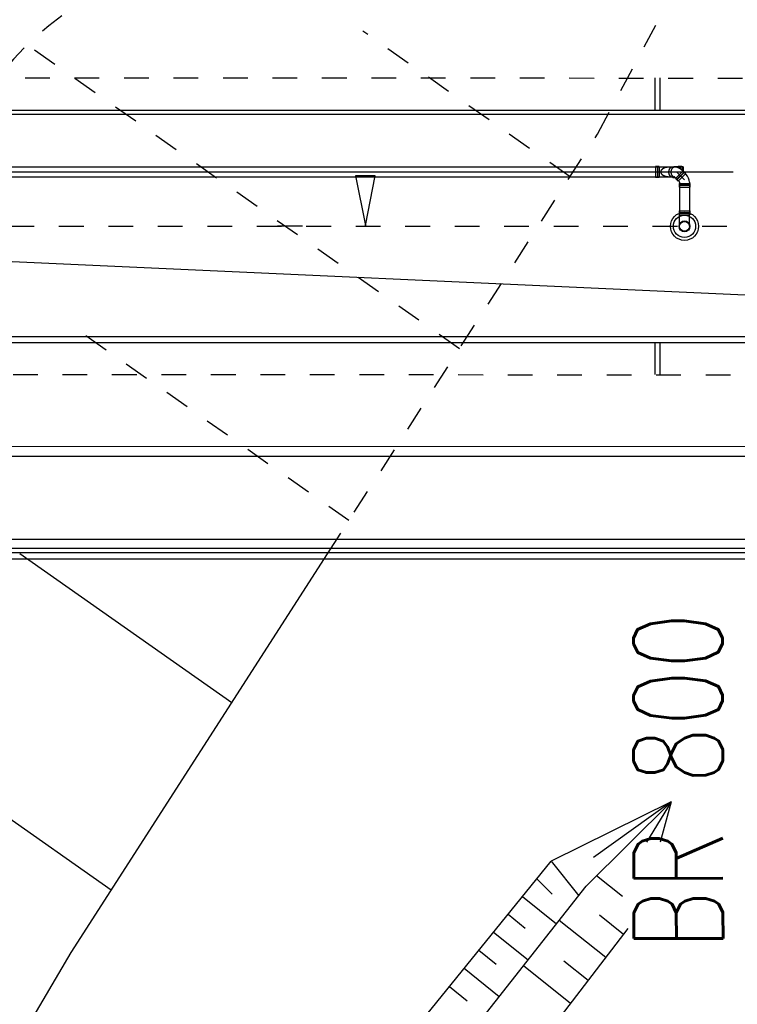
# Model space of a CAD drawing. Extents: x 0 to 1135, y 0 to 420.
# Tile 32 of 79: x 562 to 577, y 163 to 183. Entities that reach past the tile are written whole.
import ezdxf
from ezdxf.enums import TextEntityAlignment as Align

# ---------------------------------------------------------------- set-up
doc = ezdxf.new("R2010")
doc.units = 0
doc.header["$LTSCALE"] = 2
doc.header["$MEASUREMENT"] = 0
for name, pattern in [('ACAD_ISO03W100', [0.5, 0.25, -0.25]), ('ACAD_ISO10W100W', [0.5, 0.25, -0.25]), ('AUSGEZOGEN', [0])]:
    doc.linetypes.add(name, pattern=pattern)
for name, color, linetype in [('Andere_Planungen', 15, 'CONTINUOUS'), ('Bahnachse', 7, 'CONTINUOUS'), ('Bestand', 8, 'CONTINUOUS'), ('BOESCHG', 8, 'AUSGEZOGEN'), ('FBRTOP', 8, 'AUSGEZOGEN'), ('Gleisachse', 7, 'CONTINUOUS'), ('GRENZL', 8, 'AUSGEZOGEN'), ('Ingenieurbauwerke', 15, 'CONTINUOUS'), ('TEXTO', 200, 'CONTINUOUS')]:
    doc.layers.add(name, color=color, linetype=linetype)
doc.styles.add('ROMANS', font='romans.shx', dxfattribs={"width": 0.8})

msp = doc.modelspace()

# ---------------------------------------------------------------- linework, layer by layer
at = {"layer": 'Andere_Planungen', "linetype": 'ACAD_ISO03W100'}
msp.add_arc((566.66, 178.37), 6, 116.0179, 166.4428, dxfattribs=at)
at = {"layer": 'Bahnachse', "linetype": 'Continuous'}
for p, q in [((569.302, 180.016), (569.102, 180.015)), ((569.102, 180.015), (569.305, 179.016)), ((569.302, 180.016), (569.302, 180.016)), ((569.502, 180.016), (569.302, 180.016)), ((569.305, 179.016), (569.502, 180.016))]:
    msp.add_line(p, q, dxfattribs=at)
at = {"layer": 'Bahnachse', "linetype": 'ACAD_ISO10W100W'}
for p, q in [((558.111, 178.999), (642.062, 178.99)), ((567.531, 179.007), (568.305, 179.007))]:
    msp.add_line(p, q, dxfattribs=at)
at = {"layer": 'Bestand', "linetype": 'ACAD_ISO03W100'}
for p, q in [((573.996, 180.862), (576.538, 185.622)), ((573.441, 179.998), (569.25, 182.945)), ((571.206, 176.521), (562.469, 182.664)), ((568.54, 172.372), (573.996, 180.862)), ((568.972, 173.045), (563.417, 176.95))]:
    msp.add_line(p, q, dxfattribs=at)
at = {"layer": 'Bestand', "linetype": 'Continuous'}
for p, q in [((566.603, 169.36), (562.318, 172.373)), ((563.356, 164.308), (568.54, 172.372)), ((564.168, 165.571), (558.794, 169.349)), ((575.488, 167.361), (573.058, 166.157)), ((575.488, 167.361), (573.77, 165.655)), ((575.488, 167.361), (573.918, 166.233)), ((575.488, 167.361), (574.988, 166.539)), ((575.488, 167.361), (575.266, 166.541)), ((555.117, 144.007), (573.058, 166.157)), ((573.058, 166.157), (573.616, 165.46)), ((572.77, 165.801), (573.081, 165.488)), ((574.501, 165.441), (573.976, 165.86)), ((556.719, 144.007), (573.77, 165.655)), ((572.481, 165.445), (573.167, 164.89)), ((572.189, 165.084), (572.534, 164.805)), ((574.165, 164.207), (573.222, 164.96)), ((574.523, 164.673), (574.034, 165.064)), ((558.631, 144.007), (574.618, 164.796)), ((571.897, 164.723), (572.592, 164.16)), ((557.242, 153.938), (563.356, 164.308)), ((571.6, 164.357), (571.951, 164.074)), ((573.808, 163.742), (573.319, 164.134)), ((571.304, 163.991), (572.009, 163.42)), ((573.45, 163.277), (572.499, 164.042)), ((571.003, 163.62), (571.359, 163.333))]:
    msp.add_line(p, q, dxfattribs=at)
at = {"layer": 'BOESCHG'}
msp.add_lwpolyline([(240.26, 195.624, 0.000002), (211.79, 195.527, 0.000005), (200.503, 195.488, 0.000082)], format="xyb", dxfattribs=at)
at = {"layer": 'FBRTOP', "const_width": 0.5}
for points in [[(159.506, 218.371, 0.000005), (172.006, 218.371, 0.000002), (185.995, 218.371, 0.000002), (197.006, 218.371, 0.000005), (209.506, 218.371, -0.000006), (222.006, 218.371, -0.000002), (236.976, 218.371, -0.000002), (247.006, 218.371)], [(250.479, 222.371, -0.000002), (263.664, 222.37, -0.000002), (272.005, 222.37, -0.000033)], [(159.506, 222.371, 0.000005), (172.006, 222.371, 0.000002), (185.995, 222.371, 0.000002), (197.006, 222.371, 0.000005), (209.506, 222.371, -0.000006), (222.006, 222.371, -0.000002), (236.976, 222.371, -0.000003), (247.006, 222.371)], [(277.692, 222.37, -0.00001), (297.005, 222.366, -0.000009), (311.07, 222.363, -0.000011), (322.006, 222.36, -0.00004), (334.506, 222.355, 0.000056), (347.007, 222.351, 0.000011), (348.74, 222.351, -0.000027), (350.474, 222.35, -0.00003), (355.78, 222.348, -0.00001), (372.005, 222.341, -0.000005), (384.506, 222.336, 0.000013), (397.006, 222.33, 0.000004), (409.506, 222.325, -0.000007), (422.006, 222.32, -0.000002), (434.506, 222.314, 0.000003), (447.005, 222.309), (481.396, 222.294, 0)], [(277.691, 218.37, -0.00001), (297.005, 218.366, -0.000009), (311.07, 218.363, -0.000011), (322.005, 218.36, -0.00004), (334.505, 218.355, 0.000056), (347.005, 218.351, 0.000011), (348.739, 218.351, -0.000027), (350.473, 218.35, -0.00003), (355.779, 218.348, -0.00001), (372.004, 218.341, -0.000005), (384.504, 218.336, 0.000013), (397.004, 218.33, 0.000004), (409.504, 218.325, -0.000007), (422.005, 218.32, -0.000002), (434.504, 218.314, 0.000003), (447.004, 218.309), (478.458, 218.295, 0)], [(250.479, 218.371, -0.000002), (263.664, 218.37, -0.000003), (272.005, 218.37, -0.000033)]]:
    msp.add_lwpolyline(points, format="xyb", dxfattribs=at)
at = {"layer": 'Gleisachse', "linetype": 'Continuous'}
for p, q in [((469.82, 181.272), (569.923, 181.266)), ((569.923, 181.266), (669.886, 181.259)), ((469.82, 176.772), (569.922, 176.766)), ((569.922, 176.766), (669.885, 176.759))]:
    msp.add_line(p, q, dxfattribs=at)
at = {"layer": 'GRENZL'}
msp.add_line((590.362, 176.991), (452.878, 183.267), dxfattribs=at)
at = {"layer": 'Ingenieurbauwerke', "linetype": 'ACAD_ISO03W100'}
for p, q in [((515.427, 182), (584.755, 181.996)), ((511.183, 176.001), (584.755, 175.996))]:
    msp.add_line(p, q, dxfattribs=at)
at = {"layer": 'Ingenieurbauwerke', "linetype": 'Continuous'}
for p, q in [((575.155, 181.997), (575.155, 181.347)), ((575.255, 181.997), (575.255, 181.347)), ((555.005, 181.348), (577.755, 181.347)), ((552.505, 180.098), (576.742, 180.097)), ((557.142, 180.198), (575.209, 180.197)), ((575.168, 180.207), (575.168, 179.987)), ((575.245, 180.207), (575.168, 180.207)), ((575.209, 180.197), (575.209, 179.997)), ((575.209, 180.197), (575.496, 180.197)), ((575.245, 180.207), (575.245, 179.987)), ((575.281, 180.1), (575.282, 180.102)), ((575.281, 180.097), (575.281, 180.1)), ((575.281, 180.095), (575.281, 180.097)), ((575.282, 180.092), (575.281, 180.095)), ((575.282, 180.11), (575.283, 180.112)), ((575.282, 180.107), (575.282, 180.11)), ((575.282, 180.105), (575.282, 180.107)), ((575.282, 180.102), (575.282, 180.105)), ((575.282, 180.09), (575.282, 180.092)), ((575.282, 180.088), (575.282, 180.09)), ((575.282, 180.085), (575.282, 180.088)), ((575.283, 180.083), (575.282, 180.085)), ((575.283, 180.114), (575.284, 180.117)), ((575.283, 180.112), (575.283, 180.114)), ((575.283, 180.08), (575.283, 180.083)), ((575.284, 180.078), (575.283, 180.08)), ((575.284, 180.117), (575.285, 180.119)), ((575.285, 180.075), (575.284, 180.078)), ((575.285, 180.119), (575.286, 180.122)), ((575.286, 180.073), (575.285, 180.075)), ((575.286, 180.124), (575.287, 180.126)), ((575.286, 180.122), (575.286, 180.124)), ((575.286, 180.071), (575.286, 180.073)), ((575.287, 180.068), (575.286, 180.071)), ((575.287, 180.126), (575.288, 180.129)), ((575.288, 180.066), (575.287, 180.068)), ((575.288, 180.129), (575.29, 180.131)), ((575.29, 180.064), (575.288, 180.066)), ((575.29, 180.131), (575.291, 180.133)), ((575.291, 180.061), (575.29, 180.064)), ((575.291, 180.133), (575.292, 180.136)), ((575.292, 180.059), (575.291, 180.061)), ((575.292, 180.136), (575.293, 180.138)), ((575.293, 180.057), (575.292, 180.059)), ((575.293, 180.138), (575.295, 180.14)), ((575.295, 180.055), (575.293, 180.057)), ((575.295, 180.14), (575.296, 180.142)), ((575.296, 180.052), (575.295, 180.055)), ((575.296, 180.142), (575.298, 180.144)), ((575.298, 180.05), (575.296, 180.052)), ((575.298, 180.144), (575.3, 180.147)), ((575.3, 180.048), (575.298, 180.05)), ((575.3, 180.147), (575.301, 180.149)), ((575.301, 180.046), (575.3, 180.048)), ((575.301, 180.149), (575.303, 180.151)), ((575.303, 180.044), (575.301, 180.046)), ((575.303, 180.151), (575.305, 180.153)), ((575.305, 180.042), (575.303, 180.044)), ((575.305, 180.153), (575.307, 180.155)), ((575.307, 180.04), (575.305, 180.042)), ((575.307, 180.155), (575.309, 180.157)), ((575.309, 180.038), (575.307, 180.04)), ((575.309, 180.157), (575.311, 180.159)), ((575.311, 180.036), (575.309, 180.038)), ((575.311, 180.159), (575.313, 180.161)), ((575.313, 180.034), (575.311, 180.036)), ((575.313, 180.161), (575.316, 180.163)), ((575.316, 180.032), (575.313, 180.034)), ((575.316, 180.163), (575.318, 180.164)), ((575.318, 180.03), (575.316, 180.032)), ((575.318, 180.164), (575.32, 180.166)), ((575.32, 180.028), (575.318, 180.03)), ((575.32, 180.166), (575.323, 180.168)), ((575.323, 180.027), (575.32, 180.028)), ((575.323, 180.168), (575.325, 180.17)), ((575.325, 180.025), (575.323, 180.027)), ((575.325, 180.17), (575.328, 180.171)), ((575.328, 180.023), (575.325, 180.025)), ((575.328, 180.171), (575.33, 180.173)), ((575.33, 180.022), (575.328, 180.023)), ((575.33, 180.173), (575.333, 180.175)), ((575.333, 180.02), (575.33, 180.022)), ((575.333, 180.175), (575.336, 180.176)), ((575.336, 180.019), (575.333, 180.02)), ((575.336, 180.176), (575.338, 180.178)), ((575.338, 180.017), (575.336, 180.019)), ((575.338, 180.178), (575.341, 180.179)), ((575.341, 180.016), (575.338, 180.017)), ((575.341, 180.179), (575.344, 180.18)), ((575.344, 180.014), (575.341, 180.016)), ((575.344, 180.18), (575.347, 180.182)), ((575.347, 180.013), (575.344, 180.014)), ((575.347, 180.182), (575.35, 180.183)), ((575.35, 180.012), (575.347, 180.013)), ((575.35, 180.183), (575.353, 180.184)), ((575.353, 180.01), (575.35, 180.012)), ((575.353, 180.184), (575.356, 180.185)), ((575.356, 180.185), (575.359, 180.187)), ((575.359, 180.187), (575.362, 180.188)), ((575.362, 180.188), (575.365, 180.189)), ((575.365, 180.189), (575.369, 180.19)), ((575.369, 180.19), (575.372, 180.191)), ((575.372, 180.191), (575.375, 180.191)), ((575.375, 180.191), (575.378, 180.192)), ((575.378, 180.192), (575.382, 180.193)), ((575.382, 180.193), (575.385, 180.194)), ((575.385, 180.194), (575.388, 180.194)), ((575.388, 180.194), (575.392, 180.195)), ((575.392, 180.195), (575.395, 180.195)), ((575.395, 180.195), (575.398, 180.196)), ((575.398, 180.196), (575.402, 180.196)), ((575.402, 180.196), (575.405, 180.197)), ((575.405, 180.197), (575.409, 180.197)), ((575.409, 180.197), (575.412, 180.197)), ((575.412, 180.197), (575.416, 180.197)), ((575.416, 180.197), (575.419, 180.197)), ((575.419, 180.197), (575.423, 180.197)), ((575.44, 180.104), (575.441, 180.106)), ((575.44, 180.101), (575.44, 180.104)), ((575.44, 180.098), (575.44, 180.101)), ((575.44, 180.096), (575.44, 180.098)), ((575.44, 180.093), (575.44, 180.096)), ((575.44, 180.09), (575.44, 180.093)), ((575.44, 180.088), (575.44, 180.09)), ((575.44, 180.085), (575.44, 180.088)), ((575.441, 180.083), (575.44, 180.085)), ((575.441, 180.114), (575.442, 180.117)), ((575.441, 180.112), (575.441, 180.114)), ((575.441, 180.109), (575.441, 180.112)), ((575.441, 180.106), (575.441, 180.109)), ((575.441, 180.08), (575.441, 180.083)), ((575.441, 180.077), (575.441, 180.08)), ((575.441, 180.075), (575.441, 180.077)), ((575.442, 180.072), (575.441, 180.075)), ((575.442, 180.119), (575.443, 180.122)), ((575.442, 180.117), (575.442, 180.119)), ((575.442, 180.07), (575.442, 180.072)), ((575.443, 180.067), (575.442, 180.07)), ((575.443, 180.125), (575.444, 180.127)), ((575.443, 180.122), (575.443, 180.125)), ((575.443, 180.064), (575.443, 180.067)), ((575.444, 180.062), (575.443, 180.064)), ((575.444, 180.13), (575.445, 180.132)), ((575.444, 180.127), (575.444, 180.13)), ((575.444, 180.059), (575.444, 180.062)), ((575.445, 180.057), (575.444, 180.059)), ((575.445, 180.132), (575.446, 180.135)), ((575.446, 180.054), (575.445, 180.057)), ((575.446, 180.135), (575.447, 180.137)), ((575.447, 180.052), (575.446, 180.054)), ((575.447, 180.139), (575.448, 180.142)), ((575.447, 180.137), (575.447, 180.139)), ((575.447, 180.049), (575.447, 180.052)), ((575.448, 180.047), (575.447, 180.049)), ((575.448, 180.142), (575.449, 180.144)), ((575.449, 180.045), (575.448, 180.047)), ((575.449, 180.144), (575.45, 180.147)), ((575.45, 180.042), (575.449, 180.045)), ((575.45, 180.147), (575.451, 180.149)), ((575.451, 180.04), (575.45, 180.042)), ((575.451, 180.149), (575.452, 180.151)), ((575.452, 180.038), (575.451, 180.04)), ((575.452, 180.151), (575.453, 180.153)), ((575.453, 180.036), (575.452, 180.038)), ((575.453, 180.153), (575.454, 180.156)), ((575.454, 180.033), (575.453, 180.036)), ((575.454, 180.156), (575.455, 180.158)), ((575.455, 180.031), (575.454, 180.033)), ((575.455, 180.158), (575.456, 180.16)), ((575.456, 180.029), (575.455, 180.031)), ((575.456, 180.16), (575.458, 180.162)), ((575.458, 180.027), (575.456, 180.029)), ((575.458, 180.162), (575.459, 180.164)), ((575.459, 180.025), (575.458, 180.027)), ((575.459, 180.164), (575.46, 180.166)), ((575.46, 180.023), (575.459, 180.025)), ((575.46, 180.166), (575.461, 180.168)), ((575.461, 180.021), (575.46, 180.023)), ((575.461, 180.168), (575.463, 180.17)), ((575.463, 180.019), (575.461, 180.021)), ((575.463, 180.17), (575.464, 180.172)), ((575.464, 180.017), (575.463, 180.019)), ((575.464, 180.172), (575.466, 180.174)), ((575.466, 180.015), (575.464, 180.017)), ((575.466, 180.174), (575.467, 180.175)), ((575.467, 180.014), (575.466, 180.015)), ((575.467, 180.175), (575.468, 180.177)), ((575.469, 180.012), (575.467, 180.014)), ((575.468, 180.177), (575.47, 180.179)), ((575.47, 180.01), (575.469, 180.012)), ((575.47, 180.179), (575.472, 180.18)), ((575.472, 180.18), (575.473, 180.182)), ((575.473, 180.182), (575.475, 180.183)), ((575.475, 180.183), (575.476, 180.185)), ((575.476, 180.185), (575.478, 180.186)), ((575.478, 180.186), (575.48, 180.188)), ((575.48, 180.188), (575.481, 180.189)), ((575.481, 180.189), (575.483, 180.19)), ((575.483, 180.19), (575.485, 180.191)), ((575.485, 180.191), (575.487, 180.192)), ((575.486, 180.197), (575.496, 180.197)), ((575.487, 180.192), (575.488, 180.194)), ((575.487, 180.111), (575.488, 180.114)), ((575.487, 180.108), (575.487, 180.111)), ((575.487, 180.105), (575.487, 180.108)), ((575.487, 180.102), (575.487, 180.105)), ((575.487, 180.099), (575.487, 180.102)), ((575.487, 180.096), (575.487, 180.099)), ((575.487, 180.094), (575.487, 180.096)), ((575.487, 180.091), (575.487, 180.094)), ((575.487, 180.088), (575.487, 180.091)), ((575.487, 180.085), (575.487, 180.088)), ((575.487, 180.082), (575.487, 180.085)), ((575.487, 180.079), (575.487, 180.082)), ((575.488, 180.076), (575.487, 180.079)), ((575.488, 180.194), (575.49, 180.195)), ((575.488, 180.117), (575.489, 180.12)), ((575.488, 180.114), (575.488, 180.117)), ((575.488, 180.073), (575.488, 180.076)), ((575.489, 180.07), (575.488, 180.073)), ((575.489, 180.123), (575.49, 180.125)), ((575.489, 180.12), (575.489, 180.123)), ((575.489, 180.067), (575.489, 180.07)), ((575.49, 180.065), (575.489, 180.067)), ((575.49, 180.195), (575.492, 180.196)), ((575.49, 180.125), (575.491, 180.128)), ((575.49, 180.062), (575.49, 180.065)), ((575.491, 180.059), (575.49, 180.062)), ((575.491, 180.131), (575.492, 180.134)), ((575.491, 180.128), (575.491, 180.131)), ((575.492, 180.056), (575.491, 180.059)), ((575.492, 180.196), (575.494, 180.196)), ((575.492, 180.134), (575.493, 180.136)), ((575.493, 180.053), (575.492, 180.056)), ((575.493, 180.136), (575.494, 180.139)), ((575.493, 180.051), (575.493, 180.053)), ((575.494, 180.048), (575.493, 180.051)), ((575.494, 180.196), (575.496, 180.197)), ((575.494, 180.139), (575.495, 180.142)), ((575.495, 180.045), (575.494, 180.048)), ((575.495, 180.142), (575.496, 180.144)), ((575.496, 180.043), (575.495, 180.045)), ((575.496, 180.197), (575.497, 180.198)), ((575.496, 180.144), (575.497, 180.147)), ((575.497, 180.04), (575.496, 180.043)), ((575.497, 180.198), (575.499, 180.199)), ((575.497, 180.147), (575.498, 180.15)), ((575.498, 180.038), (575.497, 180.04)), ((575.498, 180.15), (575.499, 180.152)), ((575.5, 180.035), (575.498, 180.038)), ((575.499, 180.199), (575.501, 180.199)), ((575.499, 180.152), (575.5, 180.154)), ((575.5, 180.154), (575.501, 180.157)), ((575.501, 180.033), (575.5, 180.035)), ((575.501, 180.199), (575.503, 180.2)), ((575.501, 180.157), (575.502, 180.159)), ((575.502, 180.031), (575.501, 180.033)), ((575.502, 180.159), (575.504, 180.162)), ((575.503, 180.028), (575.502, 180.031)), ((575.503, 180.2), (575.505, 180.2)), ((575.505, 180.026), (575.503, 180.028)), ((575.504, 180.162), (575.505, 180.164)), ((575.505, 180.2), (575.507, 180.201)), ((575.505, 180.164), (575.507, 180.166)), ((575.506, 180.024), (575.505, 180.026)), ((575.508, 180.021), (575.506, 180.024)), ((575.507, 180.201), (575.509, 180.201)), ((575.507, 180.166), (575.508, 180.168)), ((575.508, 180.168), (575.51, 180.17)), ((575.509, 180.019), (575.508, 180.021)), ((575.509, 180.201), (575.511, 180.201)), ((575.511, 180.017), (575.509, 180.019)), ((575.51, 180.17), (575.511, 180.172)), ((575.511, 180.201), (575.513, 180.202)), ((575.511, 180.172), (575.513, 180.174)), ((575.512, 180.015), (575.511, 180.017)), ((575.514, 180.013), (575.512, 180.015)), ((575.513, 180.202), (575.515, 180.202)), ((575.513, 180.174), (575.514, 180.176)), ((575.514, 180.176), (575.516, 180.178)), ((575.515, 180.011), (575.514, 180.013)), ((575.515, 180.202), (575.517, 180.202)), ((575.516, 180.178), (575.518, 180.18)), ((575.517, 180.202), (575.568, 180.202)), ((575.517, 180.202), (575.519, 180.202)), ((575.518, 180.18), (575.519, 180.182)), ((575.519, 180.202), (575.521, 180.202)), ((575.519, 180.182), (575.521, 180.183)), ((575.521, 180.183), (575.523, 180.185)), ((575.523, 180.185), (575.525, 180.187)), ((575.525, 180.187), (575.527, 180.188)), ((575.527, 180.188), (575.528, 180.19)), ((575.528, 180.19), (575.53, 180.191)), ((575.53, 180.191), (575.532, 180.192)), ((575.532, 180.192), (575.534, 180.193)), ((575.534, 180.193), (575.536, 180.194)), ((575.536, 180.194), (575.538, 180.195)), ((575.538, 180.195), (575.54, 180.196)), ((575.54, 180.196), (575.542, 180.197)), ((575.542, 180.197), (575.544, 180.198)), ((575.542, 180.197), (575.665, 180.197)), ((575.542, 180.197), (575.665, 180.197)), ((575.542, 180.197), (575.546, 180.197)), ((575.725, 180.197), (575.542, 180.197)), ((575.544, 180.198), (575.547, 180.199)), ((575.547, 180.199), (575.549, 180.2)), ((575.549, 180.2), (575.551, 180.2)), ((575.551, 180.2), (575.553, 180.201)), ((575.553, 180.201), (575.555, 180.201)), ((575.555, 180.201), (575.557, 180.201)), ((575.557, 180.201), (575.559, 180.202)), ((575.559, 180.202), (575.561, 180.202)), ((575.561, 180.202), (575.564, 180.202)), ((575.564, 180.202), (575.566, 180.202)), ((575.566, 180.202), (575.568, 180.202)), ((575.568, 180.202), (575.57, 180.202)), ((575.57, 180.202), (575.572, 180.202)), ((575.571, 179.967), (575.726, 180.122)), ((575.572, 180.202), (575.574, 180.201)), ((575.574, 180.201), (575.577, 180.201)), ((575.577, 180.201), (575.579, 180.201)), ((575.579, 180.201), (575.581, 180.2)), ((575.581, 180.2), (575.583, 180.199)), ((575.583, 180.199), (575.585, 180.199)), ((575.585, 180.199), (575.587, 180.198)), ((575.587, 180.198), (575.589, 180.197)), ((575.589, 180.197), (575.591, 180.196)), ((575.591, 180.196), (575.593, 180.195)), ((575.596, 180.097), (575.755, 179.938)), ((575.745, 180.09), (575.603, 179.948)), ((575.745, 180.09), (575.603, 179.948)), ((575.746, 180.088), (575.605, 179.947)), ((575.748, 180.086), (575.607, 179.945)), ((575.748, 180.086), (575.607, 179.945)), ((575.701, 180.207), (575.624, 180.207)), ((575.624, 180.207), (575.624, 180.183)), ((575.625, 179.912), (575.781, 180.068)), ((575.665, 180.197), (575.665, 180.162)), ((575.701, 180.207), (575.701, 180.133)), ((575.745, 180.09), (575.702, 180.132)), ((575.725, 180.197), (575.725, 180.109)), ((575.726, 180.122), (575.781, 180.068)), ((575.748, 180.086), (575.791, 180.044)), ((557.426, 179.998), (575.209, 179.997)), ((575.245, 179.987), (575.168, 179.987)), ((575.209, 179.997), (575.485, 179.997)), ((575.356, 180.009), (575.353, 180.01)), ((575.359, 180.008), (575.356, 180.009)), ((575.362, 180.007), (575.359, 180.008)), ((575.365, 180.006), (575.362, 180.007)), ((575.369, 180.005), (575.365, 180.006)), ((575.372, 180.004), (575.369, 180.005)), ((575.375, 180.003), (575.372, 180.004)), ((575.378, 180.002), (575.375, 180.003)), ((575.382, 180.002), (575.378, 180.002)), ((575.385, 180.001), (575.382, 180.002)), ((575.388, 180), (575.385, 180.001)), ((575.392, 180), (575.388, 180)), ((575.395, 179.999), (575.392, 180)), ((575.398, 179.999), (575.395, 179.999)), ((575.402, 179.998), (575.398, 179.999)), ((575.405, 179.998), (575.402, 179.998)), ((575.409, 179.998), (575.405, 179.998)), ((575.412, 179.998), (575.409, 179.998)), ((575.416, 179.997), (575.412, 179.998)), ((575.419, 179.997), (575.416, 179.997)), ((575.423, 179.997), (575.419, 179.997)), ((575.472, 180.009), (575.47, 180.01)), ((575.473, 180.007), (575.472, 180.009)), ((575.475, 180.006), (575.473, 180.007)), ((575.476, 180.004), (575.475, 180.006)), ((575.478, 180.003), (575.476, 180.004)), ((575.48, 180.001), (575.478, 180.003)), ((575.481, 180), (575.48, 180.001)), ((575.483, 179.999), (575.481, 180)), ((575.485, 179.998), (575.483, 179.999)), ((575.487, 179.996), (575.485, 179.998)), ((575.488, 179.995), (575.487, 179.996)), ((575.49, 179.994), (575.488, 179.995)), ((575.492, 179.993), (575.49, 179.994)), ((575.494, 179.993), (575.492, 179.993)), ((575.496, 179.992), (575.494, 179.993)), ((575.498, 179.991), (575.496, 179.992)), ((575.499, 179.99), (575.498, 179.991)), ((575.501, 179.99), (575.499, 179.99)), ((575.503, 179.989), (575.501, 179.99)), ((575.505, 179.989), (575.503, 179.989)), ((575.507, 179.988), (575.505, 179.989)), ((575.509, 179.988), (575.507, 179.988)), ((575.511, 179.988), (575.509, 179.988)), ((575.513, 179.987), (575.511, 179.988)), ((575.515, 179.987), (575.513, 179.987)), ((575.517, 180.01), (575.515, 180.011)), ((575.517, 179.987), (575.515, 179.987)), ((575.519, 180.008), (575.517, 180.01)), ((575.519, 179.987), (575.517, 179.987)), ((575.521, 180.006), (575.519, 180.008)), ((575.519, 179.986), (575.565, 179.986)), ((575.522, 180.004), (575.521, 180.006)), ((575.524, 180.003), (575.522, 180.004)), ((575.526, 180.001), (575.524, 180.003)), ((575.528, 180), (575.526, 180.001)), ((575.53, 179.999), (575.528, 180)), ((575.532, 179.997), (575.53, 179.999)), ((575.532, 179.997), (575.546, 179.997)), ((575.532, 179.997), (575.546, 179.997)), ((575.534, 179.996), (575.532, 179.997)), ((575.536, 179.995), (575.534, 179.996)), ((575.538, 179.994), (575.536, 179.995)), ((575.54, 179.993), (575.538, 179.994)), ((575.542, 179.992), (575.54, 179.993)), ((575.544, 179.991), (575.542, 179.992)), ((575.546, 179.99), (575.544, 179.991)), ((575.548, 179.99), (575.546, 179.99)), ((575.55, 179.989), (575.548, 179.99)), ((575.552, 179.988), (575.55, 179.989)), ((575.554, 179.988), (575.552, 179.988)), ((575.557, 179.988), (575.554, 179.988)), ((575.559, 179.987), (575.557, 179.988)), ((575.561, 179.987), (575.559, 179.987)), ((575.603, 179.948), (575.56, 179.991)), ((575.563, 179.987), (575.561, 179.987)), ((575.565, 179.987), (575.563, 179.987)), ((575.571, 179.967), (575.625, 179.912)), ((575.607, 179.945), (575.649, 179.902)), ((575.645, 179.864), (575.865, 179.864)), ((575.645, 179.864), (575.645, 179.787)), ((575.655, 179.888), (575.655, 179.266)), ((575.855, 179.828), (575.655, 179.828)), ((575.855, 179.823), (575.655, 179.823)), ((575.855, 179.888), (575.855, 179.266)), ((575.865, 179.864), (575.865, 179.787)), ((575.645, 179.787), (575.865, 179.787)), ((575.645, 179.307), (575.865, 179.307)), ((575.645, 179.307), (575.645, 179.23)), ((575.645, 179.23), (575.865, 179.23)), ((575.855, 179.271), (575.655, 179.271)), ((575.655, 179.266), (575.855, 179.266)), ((575.655, 178.997), (575.655, 179.266)), ((575.855, 178.997), (575.855, 179.266)), ((575.865, 179.307), (575.865, 179.23)), ((555.005, 176.648), (577.755, 176.647)), ((575.155, 176.647), (575.155, 175.997)), ((575.255, 176.647), (575.255, 175.997)), ((513.305, 174.551), (590.555, 174.546)), ((561.844, 174.348), (599.655, 174.345)), ((513.305, 172.676), (597.655, 172.671)), ((513.305, 172.491), (597.455, 172.486)), ((513.305, 172.401), (597.455, 172.396)), ((513.305, 172.276), (597.655, 172.271))]:
    msp.add_line(p, q, dxfattribs=at)
for radius in [0.285, 0.225, 0.11, 0.1]:
    msp.add_circle((575.755, 178.997), radius, dxfattribs=at)
for centre, radius, start, end in [((575.546, 179.977), 0.22, 44.9965, 89.9965), ((575.635, 179.888), 0.22, 359.9519, 44.9965), ((575.546, 179.977), 0.02, 44.9965, 89.9965), ((575.635, 179.888), 0.02, 359.8486, 44.9965)]:
    msp.add_arc(centre, radius, start, end, dxfattribs=at)

# ---------------------------------------------------------------- texts
at = {"layer": 'TEXTO', "style": 'ROMANS', "width": 0.75}
msp.add_text('BR 800', height=1.8, rotation=90.1014, dxfattribs=at).set_placement((576.528, 167.779), align=Align.CENTER)

doc.saveas('drawing.dxf')
